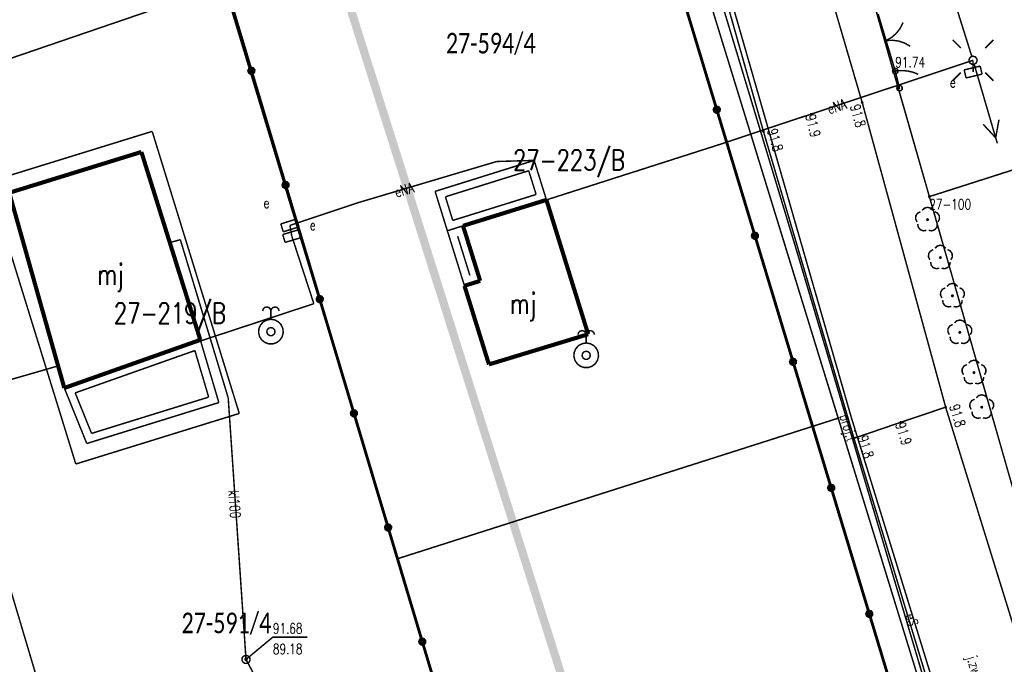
# Model space of a CAD drawing. Header units: metres. Extents: x 7542868 to 7543897, y 5828496 to 5830561.
# Tile 44 of 122: x 7543153 to 7543212, y 5830106 to 5830145. Entities that reach past the tile are written whole.
import ezdxf
from ezdxf.enums import TextEntityAlignment as Align

# ---------------------------------------------------------------- set-up
doc = ezdxf.new("R2010")
doc.units = ezdxf.units.M
doc.header["$MEASUREMENT"] = 0
for name, color, linetype in [('BDOT500_KTJZ_E_T_0', 7, 'Continuous'), ('BDOT500_KTJZ_L_0', 7, 'Continuous'), ('BDOT500_KTOK_L_1', 7, 'Continuous'), ('BDOT500_KTOK_L_3', 7, 'Continuous'), ('BDOT500_KTOK_L_4', 7, 'Continuous'), ('BDOT500_OBOP_T_1', 7, 'Continuous'), ('BDOT500_RTPW_T_0', 7, 'Continuous'), ('BDOT500_RTPW_T_1', 7, 'Continuous'), ('BUDYNKI_EGBB_E_T_0', 7, 'Continuous'), ('BUDYNKI_EGBB_L_0', 7, 'Continuous'), ('BUDYNKI_EGBE_L_0', 7, 'Continuous'), ('BUDYNKI_EGBE_L_1', 7, 'Continuous'), ('GESUT_SUPE_E_T_2', 7, 'Continuous'), ('GESUT_SUPE_E_T_3', 7, 'Continuous'), ('GESUT_SUPE_L_2', 7, 'Continuous'), ('GESUT_SUPE_L_3', 7, 'Continuous'), ('GESUT_SUPK_E_T_1', 7, 'Continuous'), ('GESUT_SUPK_L_1', 7, 'Continuous'), ('GESUT_SUPP_E_T_6', 7, 'Continuous'), ('GESUT_SUPP_L_6', 7, 'Continuous'), ('GESUT_SUSM_T_0', 7, 'Continuous'), ('GESUT_SUSM_T_3', 7, 'Continuous'), ('GESUT_SUTK_T_0', 7, 'Continuous'), ('GESUT_SUUE_E_T_2', 7, 'Continuous'), ('GESUT_SUUE_T_3', 7, 'Continuous'), ('GESUT_SUUK_T_2', 7, 'Continuous'), ('GESUT_SUUK_T_4', 7, 'Continuous'), ('GESUT_SUUW_T_2', 7, 'Continuous'), ('GLOWNA_BAZA_DZIALKI', 7, 'Continuous'), ('GLOWNA_BAZA_NUMERY_PUNKTOW', 7, 'Continuous'), ('GLOWNA_BAZA_PUNKTY', 7, 'Continuous'), ('LINIA_DRZEW', 7, 'Continuous'), ('SZUMIN_511-1_DROGA_POM_UZUPEL__', 7, 'Continuous')]:
    doc.layers.add(name, color=color, linetype=linetype)
doc.layers.add('Numery_dzialek', color=7, linetype='Continuous', lineweight=13)
doc.styles.add('Legend', font='calibri.ttf')
doc.styles.add('STYL_ARIAL', font='simplex', dxfattribs={"width": 0.75, "oblique": 0.1})

msp = doc.modelspace()

# ---------------------------------------------------------------- linework, layer by layer
at = {"layer": 'BDOT500_KTJZ_L_0', "color": 7, "const_width": 0.09}
for points in [[(7543197.79, 5830160.59), (7543203.77, 5830140.17)], [(7543197.77, 5830138.42), (7543192.05, 5830158.6)], [(7543203.77, 5830140.17), (7543208.84, 5830121.68)], [(7543203.27, 5830119.79), (7543197.77, 5830138.42)], [(7543206.11, 5830120.76), (7543208.84, 5830121.68)], [(7543208.84, 5830121.68), (7543217.68, 5830093.18)], [(7543203.27, 5830119.79), (7543206.11, 5830120.76)], [(7543211.77, 5830091.75), (7543203.27, 5830119.79)]]:
    msp.add_lwpolyline(points, dxfattribs=at)
at = {"layer": 'BDOT500_KTOK_L_1', "color": 7, "const_width": 0.09}
for points in [[(7543204.74, 5830145.54), (7543205.0801, 5830144.4085)], [(7543206.2531, 5830145.0222), (7543206.0802, 5830144.6793), (7543205.8449, 5830144.3758), (7543205.556, 5830144.1228), (7543205.224, 5830143.9297)], [(7543205.0081, 5830144.648), (7543205.4399, 5830143.2115)], [(7543205.224, 5830143.9297), (7543205.6074, 5830143.9517), (7543205.9879, 5830143.8999), (7543206.3516, 5830143.7764), (7543206.6849, 5830143.5857)], [(7543205.4399, 5830143.2115), (7543205.78, 5830142.08)], [(7543205.6455, 5830141.976), (7543205.6101, 5830142.0868), (7543205.6543, 5830142.1944), (7543205.7572, 5830142.2485), (7543205.8708, 5830142.2237), (7543205.942, 5830142.1317), (7543205.9373, 5830142.0155), (7543205.859, 5830141.9295), (7543205.7438, 5830141.9139), (7543205.6455, 5830141.976)]]:
    msp.add_lwpolyline(points, dxfattribs=at)
at = {"layer": 'BDOT500_KTOK_L_3', "color": 7, "const_width": 0.09}
for points in [[(7543205.6455, 5830141.976), (7543205.6101, 5830142.0868), (7543205.6543, 5830142.1944), (7543205.7572, 5830142.2485), (7543205.8708, 5830142.2237), (7543205.942, 5830142.1317), (7543205.9373, 5830142.0155), (7543205.859, 5830141.9295), (7543205.7438, 5830141.9139), (7543205.6455, 5830141.976)], [(7543205.78, 5830142.08), (7543205.8805, 5830142.0904)], [(7543205.78, 5830142.08), (7543205.91, 5830141.56)], [(7543205.8805, 5830142.0904), (7543205.981, 5830142.1008)], [(7543205.981, 5830142.1008), (7543206.0717, 5830142.1087)], [(7543206.0717, 5830142.1087), (7543206.1757, 5830142.1053)], [(7543206.1757, 5830142.1053), (7543206.2682, 5830142.1063)], [(7543206.2682, 5830142.1063), (7543206.3624, 5830142.1004)], [(7543206.3624, 5830142.1004), (7543206.4584, 5830142.0875)], [(7543206.4584, 5830142.0875), (7543206.5527, 5830142.0816)], [(7543206.5527, 5830142.0816), (7543206.6407, 5830142.0594)], [(7543206.6407, 5830142.0594), (7543206.7384, 5830142.0397)], [(7543206.7384, 5830142.0397), (7543206.8167, 5830142.015)], [(7543206.8167, 5830142.015), (7543206.9047, 5830141.9928)], [(7543206.9047, 5830141.9928), (7543206.9848, 5830141.9613)], [(7543206.9848, 5830141.9613), (7543207.0648, 5830141.9297)], [(7543207.0648, 5830141.9297), (7543207.1466, 5830141.8912)], [(7543207.1466, 5830141.8912), (7543207.1712, 5830141.8753)], [(7543205.9055, 5830140.936), (7543205.8701, 5830141.0468), (7543205.9143, 5830141.1544), (7543206.0172, 5830141.2085), (7543206.1308, 5830141.1837), (7543206.202, 5830141.0917), (7543206.1973, 5830140.9755), (7543206.119, 5830140.8895), (7543206.0038, 5830140.8739), (7543205.9055, 5830140.936)], [(7543205.91, 5830141.56), (7543206.04, 5830141.04)]]:
    msp.add_lwpolyline(points, dxfattribs=at)
at = {"layer": 'BDOT500_KTOK_L_4', "color": 7, "const_width": 0.175}
for points in [[(7543164.5916, 5830149.0235), (7543166.6677, 5830142.0945)], [(7543194.9367, 5830139.7383), (7543192.62, 5830147.39)], [(7543166.5332, 5830141.9905), (7543166.4978, 5830142.1013), (7543166.5419, 5830142.2089), (7543166.6449, 5830142.2629), (7543166.7585, 5830142.2382), (7543166.8296, 5830142.1461), (7543166.825, 5830142.03), (7543166.7467, 5830141.9439), (7543166.6315, 5830141.9284), (7543166.5332, 5830141.9905)], [(7543166.6677, 5830142.0945), (7543168.7438, 5830135.1654)], [(7543194.8022, 5830139.6344), (7543194.7668, 5830139.7452), (7543194.8109, 5830139.8527), (7543194.9139, 5830139.9068), (7543195.0275, 5830139.882), (7543195.0986, 5830139.79), (7543195.094, 5830139.6738), (7543195.0157, 5830139.5878), (7543194.9005, 5830139.5722), (7543194.8022, 5830139.6344)], [(7543197.2533, 5830132.0867), (7543194.9367, 5830139.7383)], [(7543168.6093, 5830135.0614), (7543168.5739, 5830135.1722), (7543168.618, 5830135.2798), (7543168.721, 5830135.3338), (7543168.8346, 5830135.3091), (7543168.9057, 5830135.2171), (7543168.901, 5830135.1009), (7543168.8228, 5830135.0149), (7543168.7075, 5830134.9993), (7543168.6093, 5830135.0614)], [(7543168.7438, 5830135.1654), (7543170.8198, 5830128.2363)], [(7543197.1188, 5830131.9827), (7543197.0835, 5830132.0935), (7543197.1276, 5830132.2011), (7543197.2306, 5830132.2551), (7543197.3442, 5830132.2304), (7543197.4153, 5830132.1384), (7543197.4106, 5830132.0222), (7543197.3324, 5830131.9362), (7543197.2171, 5830131.9206), (7543197.1188, 5830131.9827)], [(7543199.57, 5830124.435), (7543197.2533, 5830132.0867)], [(7543170.6853, 5830128.1323), (7543170.65, 5830128.2431), (7543170.6941, 5830128.3507), (7543170.7971, 5830128.4048), (7543170.9107, 5830128.38), (7543170.9818, 5830128.288), (7543170.9771, 5830128.1718), (7543170.8989, 5830128.0858), (7543170.7836, 5830128.0702), (7543170.6853, 5830128.1323)], [(7543170.8198, 5830128.2363), (7543172.8959, 5830121.3072)], [(7543199.4355, 5830124.331), (7543199.4001, 5830124.4418), (7543199.4443, 5830124.5494), (7543199.5472, 5830124.6035), (7543199.6608, 5830124.5787), (7543199.732, 5830124.4867), (7543199.7273, 5830124.3705), (7543199.649, 5830124.2845), (7543199.5338, 5830124.2689), (7543199.4355, 5830124.331)], [(7543201.8867, 5830116.7833), (7543199.57, 5830124.435)], [(7543172.7614, 5830121.2032), (7543172.726, 5830121.314), (7543172.7702, 5830121.4216), (7543172.8731, 5830121.4757), (7543172.9868, 5830121.4509), (7543173.0579, 5830121.3589), (7543173.0532, 5830121.2427), (7543172.9749, 5830121.1567), (7543172.8597, 5830121.1411), (7543172.7614, 5830121.2032)], [(7543172.8959, 5830121.3072), (7543174.972, 5830114.3781)], [(7543201.7522, 5830116.6794), (7543201.7168, 5830116.7902), (7543201.7609, 5830116.8977), (7543201.8639, 5830116.9518), (7543201.9775, 5830116.927), (7543202.0486, 5830116.835), (7543202.044, 5830116.7188), (7543201.9657, 5830116.6328), (7543201.8505, 5830116.6172), (7543201.7522, 5830116.6794)], [(7543204.2033, 5830109.1317), (7543201.8867, 5830116.7833)], [(7543174.8375, 5830114.2742), (7543174.8021, 5830114.3849), (7543174.8463, 5830114.4925), (7543174.9492, 5830114.5466), (7543175.0628, 5830114.5218), (7543175.1339, 5830114.4298), (7543175.1293, 5830114.3136), (7543175.051, 5830114.2276), (7543174.9358, 5830114.212), (7543174.8375, 5830114.2742)], [(7543174.972, 5830114.3781), (7543177.0481, 5830107.449)], [(7543204.0688, 5830109.0277), (7543204.0335, 5830109.1385), (7543204.0776, 5830109.2461), (7543204.1806, 5830109.3001), (7543204.2942, 5830109.2754), (7543204.3653, 5830109.1834), (7543204.3606, 5830109.0672), (7543204.2824, 5830108.9812), (7543204.1671, 5830108.9656), (7543204.0688, 5830109.0277)], [(7543206.52, 5830101.48), (7543204.2033, 5830109.1317)], [(7543176.9136, 5830107.3451), (7543176.8782, 5830107.4558), (7543176.9223, 5830107.5634), (7543177.0253, 5830107.6175), (7543177.1389, 5830107.5927), (7543177.21, 5830107.5007), (7543177.2054, 5830107.3845), (7543177.1271, 5830107.2985), (7543177.0119, 5830107.2829), (7543176.9136, 5830107.3451)], [(7543177.0481, 5830107.449), (7543179.1241, 5830100.5199)]]:
    msp.add_lwpolyline(points, dxfattribs=at)
at = {"layer": 'BDOT500_OBOP_T_1', "color": 3, "const_width": 0.09}
for points in [[(7543207.1041, 5830132.9256), (7543207.0164, 5830133.0984), (7543207.0267, 5830133.2918), (7543207.1321, 5830133.4543), (7543207.3045, 5830133.5425)], [(7543207.4157, 5830133.6233), (7543207.5529, 5830133.76), (7543207.74, 5830133.8101), (7543207.9271, 5830133.76), (7543208.0643, 5830133.6233)], [(7543208.1756, 5830133.5425), (7543208.3479, 5830133.4543), (7543208.4533, 5830133.2918), (7543208.4636, 5830133.0984), (7543208.376, 5830132.9256)], [(7543207.74, 5830133.105), (7543207.7718, 5830133.0918), (7543207.785, 5830133.06), (7543207.7718, 5830133.0282), (7543207.74, 5830133.015), (7543207.7082, 5830133.0282), (7543207.695, 5830133.06), (7543207.7082, 5830133.0918), (7543207.74, 5830133.105)], [(7543207.6713, 5830132.4136), (7543207.4799, 5830132.3837), (7543207.2992, 5830132.4532), (7543207.1772, 5830132.6036), (7543207.1466, 5830132.7948)], [(7543208.3335, 5830132.7948), (7543208.3028, 5830132.6036), (7543208.1808, 5830132.4532), (7543208.0001, 5830132.3837), (7543207.8088, 5830132.4136)], [(7543207.884, 5830130.6256), (7543207.7964, 5830130.7984), (7543207.8067, 5830130.9918), (7543207.9121, 5830131.1543), (7543208.0844, 5830131.2425)], [(7543208.1957, 5830131.3233), (7543208.3329, 5830131.46), (7543208.52, 5830131.5101), (7543208.7071, 5830131.46), (7543208.8443, 5830131.3233)], [(7543208.9555, 5830131.2425), (7543209.1279, 5830131.1543), (7543209.2333, 5830130.9918), (7543209.2436, 5830130.7984), (7543209.1559, 5830130.6256)], [(7543208.4512, 5830130.1136), (7543208.2599, 5830130.0837), (7543208.0792, 5830130.1532), (7543207.9572, 5830130.3036), (7543207.9265, 5830130.4948)], [(7543208.52, 5830130.805), (7543208.5518, 5830130.7918), (7543208.565, 5830130.76), (7543208.5518, 5830130.7282), (7543208.52, 5830130.715), (7543208.4882, 5830130.7282), (7543208.475, 5830130.76), (7543208.4882, 5830130.7918), (7543208.52, 5830130.805)], [(7543209.1134, 5830130.4948), (7543209.0828, 5830130.3036), (7543208.9608, 5830130.1532), (7543208.7801, 5830130.0837), (7543208.5887, 5830130.1136)], [(7543208.6141, 5830128.3057), (7543208.5264, 5830128.4784), (7543208.5367, 5830128.6718), (7543208.6421, 5830128.8343), (7543208.8145, 5830128.9225)], [(7543208.9257, 5830129.0034), (7543209.0629, 5830129.14), (7543209.25, 5830129.1901), (7543209.4371, 5830129.14), (7543209.5743, 5830129.0034)], [(7543209.6856, 5830128.9225), (7543209.8579, 5830128.8343), (7543209.9633, 5830128.6718), (7543209.9736, 5830128.4784), (7543209.886, 5830128.3057)], [(7543209.1813, 5830127.7937), (7543208.9899, 5830127.7637), (7543208.8092, 5830127.8332), (7543208.6872, 5830127.9836), (7543208.6566, 5830128.1749)], [(7543209.25, 5830128.485), (7543209.2818, 5830128.4718), (7543209.295, 5830128.44), (7543209.2818, 5830128.4082), (7543209.25, 5830128.395), (7543209.2182, 5830128.4082), (7543209.205, 5830128.44), (7543209.2182, 5830128.4718), (7543209.25, 5830128.485)], [(7543209.8435, 5830128.1749), (7543209.8128, 5830127.9836), (7543209.6908, 5830127.8332), (7543209.5101, 5830127.7637), (7543209.3188, 5830127.7937)], [(7543209.3757, 5830126.7833), (7543209.5129, 5830126.92), (7543209.7, 5830126.9701), (7543209.8871, 5830126.92), (7543210.0243, 5830126.7833)], [(7543209.0641, 5830126.0856), (7543208.9764, 5830126.2584), (7543208.9867, 5830126.4518), (7543209.0921, 5830126.6143), (7543209.2645, 5830126.7025)], [(7543209.7, 5830126.265), (7543209.7318, 5830126.2518), (7543209.745, 5830126.22), (7543209.7318, 5830126.1882), (7543209.7, 5830126.175), (7543209.6682, 5830126.1882), (7543209.655, 5830126.22), (7543209.6682, 5830126.2518), (7543209.7, 5830126.265)], [(7543210.1356, 5830126.7025), (7543210.3079, 5830126.6143), (7543210.4133, 5830126.4518), (7543210.4236, 5830126.2584), (7543210.336, 5830126.0856)], [(7543209.6313, 5830125.5736), (7543209.4399, 5830125.5437), (7543209.2592, 5830125.6132), (7543209.1372, 5830125.7636), (7543209.1066, 5830125.9548)], [(7543210.2935, 5830125.9548), (7543210.2628, 5830125.7636), (7543210.1408, 5830125.6132), (7543209.9601, 5830125.5437), (7543209.7688, 5830125.5736)], [(7543210.2357, 5830124.3434), (7543210.3729, 5830124.48), (7543210.56, 5830124.5301), (7543210.7471, 5830124.48), (7543210.8843, 5830124.3434)], [(7543209.924, 5830123.6457), (7543209.8364, 5830123.8184), (7543209.8467, 5830124.0118), (7543209.9521, 5830124.1743), (7543210.1244, 5830124.2625)], [(7543210.9955, 5830124.2625), (7543211.1679, 5830124.1743), (7543211.2733, 5830124.0118), (7543211.2836, 5830123.8184), (7543211.1959, 5830123.6457)], [(7543210.4912, 5830123.1337), (7543210.2999, 5830123.1037), (7543210.1192, 5830123.1732), (7543209.9972, 5830123.3236), (7543209.9665, 5830123.5149)], [(7543210.56, 5830123.825), (7543210.5918, 5830123.8118), (7543210.605, 5830123.78), (7543210.5918, 5830123.7482), (7543210.56, 5830123.735), (7543210.5282, 5830123.7482), (7543210.515, 5830123.78), (7543210.5282, 5830123.8118), (7543210.56, 5830123.825)], [(7543211.1534, 5830123.5149), (7543211.1228, 5830123.3236), (7543211.0008, 5830123.1732), (7543210.8201, 5830123.1037), (7543210.6287, 5830123.1337)], [(7543210.3941, 5830121.5456), (7543210.3064, 5830121.7184), (7543210.3167, 5830121.9118), (7543210.4221, 5830122.0743), (7543210.5945, 5830122.1625)], [(7543210.7057, 5830122.2433), (7543210.8429, 5830122.38), (7543211.03, 5830122.4301), (7543211.2171, 5830122.38), (7543211.3543, 5830122.2433)], [(7543211.4656, 5830122.1625), (7543211.6379, 5830122.0743), (7543211.7433, 5830121.9118), (7543211.7536, 5830121.7184), (7543211.666, 5830121.5456)], [(7543211.03, 5830121.725), (7543211.0618, 5830121.7118), (7543211.075, 5830121.68), (7543211.0618, 5830121.6482), (7543211.03, 5830121.635), (7543210.9982, 5830121.6482), (7543210.985, 5830121.68), (7543210.9982, 5830121.7118), (7543211.03, 5830121.725)], [(7543210.9613, 5830121.0336), (7543210.7699, 5830121.0037), (7543210.5892, 5830121.0732), (7543210.4672, 5830121.2236), (7543210.4366, 5830121.4148)], [(7543211.6235, 5830121.4148), (7543211.5928, 5830121.2236), (7543211.4708, 5830121.0732), (7543211.2901, 5830121.0037), (7543211.0988, 5830121.0336)]]:
    msp.add_lwpolyline(points, dxfattribs=at)
at = {"layer": 'BDOT500_RTPW_T_0', "color": 7, "const_width": 0.075}
for points in [[(7543203.77, 5830140.215), (7543203.8018, 5830140.2018), (7543203.815, 5830140.17), (7543203.8018, 5830140.1382), (7543203.77, 5830140.125), (7543203.7382, 5830140.1382), (7543203.725, 5830140.17), (7543203.7382, 5830140.2018), (7543203.77, 5830140.215)], [(7543200.66, 5830139.505), (7543200.6918, 5830139.4918), (7543200.705, 5830139.46), (7543200.6918, 5830139.4282), (7543200.66, 5830139.415), (7543200.6282, 5830139.4282), (7543200.615, 5830139.46), (7543200.6282, 5830139.4918), (7543200.66, 5830139.505)], [(7543197.77, 5830138.465), (7543197.8018, 5830138.4518), (7543197.815, 5830138.42), (7543197.8018, 5830138.3882), (7543197.77, 5830138.375), (7543197.7382, 5830138.3882), (7543197.725, 5830138.42), (7543197.7382, 5830138.4518), (7543197.77, 5830138.465)], [(7543208.84, 5830121.725), (7543208.8718, 5830121.7118), (7543208.885, 5830121.68), (7543208.8718, 5830121.6482), (7543208.84, 5830121.635), (7543208.8082, 5830121.6482), (7543208.795, 5830121.68), (7543208.8082, 5830121.7118), (7543208.84, 5830121.725)], [(7543206.11, 5830120.805), (7543206.1418, 5830120.7918), (7543206.155, 5830120.76), (7543206.1418, 5830120.7282), (7543206.11, 5830120.715), (7543206.0782, 5830120.7282), (7543206.065, 5830120.76), (7543206.0782, 5830120.7918), (7543206.11, 5830120.805)], [(7543203.27, 5830119.835), (7543203.3018, 5830119.8218), (7543203.315, 5830119.79), (7543203.3018, 5830119.7582), (7543203.27, 5830119.745), (7543203.2382, 5830119.7582), (7543203.225, 5830119.79), (7543203.2382, 5830119.8218), (7543203.27, 5830119.835)]]:
    msp.add_lwpolyline(points, dxfattribs=at)
at = {"layer": 'BDOT500_RTPW_T_1', "color": 7, "const_width": 0.075}
msp.add_lwpolyline([(7543205.78, 5830142.125), (7543205.8118, 5830142.1118), (7543205.825, 5830142.08), (7543205.8118, 5830142.0482), (7543205.78, 5830142.035), (7543205.7482, 5830142.0482), (7543205.735, 5830142.08), (7543205.7482, 5830142.1118), (7543205.78, 5830142.125)], dxfattribs=at)
at = {"layer": 'BUDYNKI_EGBB_L_0', "color": 34, "const_width": 0.25}
for points in [[(7543151.9595, 5830134.6934), (7543159.9835, 5830137.1697)], [(7543159.9835, 5830137.1697), (7543163.5634, 5830125.7629)], [(7543155.3025, 5830122.8449), (7543151.9595, 5830134.6934)], [(7543179.523, 5830132.687), (7543184.5875, 5830134.2606)], [(7543184.5875, 5830134.2606), (7543187.1247, 5830126.107)], [(7543180.564, 5830129.345), (7543179.523, 5830132.687)], [(7543179.609, 5830129.048), (7543180.564, 5830129.345)], [(7543181.0965, 5830124.2748), (7543179.609, 5830129.048)], [(7543163.5634, 5830125.7629), (7543155.3025, 5830122.8449)], [(7543187.1247, 5830126.107), (7543181.0965, 5830124.2748)]]:
    msp.add_lwpolyline(points, dxfattribs=at)
at = {"layer": 'BUDYNKI_EGBE_L_0', "color": 7, "const_width": 0.09}
for points in [[(7543178.5696, 5830132.3884), (7543179.523, 5830132.687)], [(7543179.609, 5830129.048), (7543178.5696, 5830132.3884)], [(7543179.523, 5830132.687), (7543180.564, 5830129.345)], [(7543179.1953, 5830132.0604), (7543179.1946, 5830132.0602)], [(7543179.1946, 5830132.0602), (7543179.9379, 5830129.6739)], [(7543179.9379, 5830129.6739), (7543179.1953, 5830132.0604)], [(7543180.564, 5830129.345), (7543179.609, 5830129.048)], [(7543179.9379, 5830129.6739), (7543179.9379, 5830129.6739)], [(7543155.3025, 5830122.8449), (7543163.5634, 5830125.7629)], [(7543163.5634, 5830125.7629), (7543164.6901, 5830121.9601)], [(7543155.9621, 5830122.5476), (7543163.2336, 5830125.1161)], [(7543163.2336, 5830125.1161), (7543164.0704, 5830122.2916)], [(7543156.6662, 5830119.4739), (7543155.3025, 5830122.8449)], [(7543156.9573, 5830120.0875), (7543155.9621, 5830122.5476)], [(7543164.0704, 5830122.2916), (7543156.9573, 5830120.0875)], [(7543164.6901, 5830121.9601), (7543156.6662, 5830119.4739)]]:
    msp.add_lwpolyline(points, dxfattribs=at)
at = {"layer": 'BUDYNKI_EGBE_L_1', "color": 7, "const_width": 0.09}
for points in [[(7543183.8415, 5830136.658), (7543177.8256, 5830134.7772)], [(7543184.5875, 5830134.2606), (7543183.8415, 5830136.658)], [(7543178.4515, 5830134.449), (7543183.5128, 5830136.0314)], [(7543183.5128, 5830136.0314), (7543183.9615, 5830134.5895)], [(7543177.8256, 5830134.7772), (7543178.5696, 5830132.3884)], [(7543178.8984, 5830133.0143), (7543178.4515, 5830134.449)], [(7543178.5696, 5830132.3884), (7543184.5875, 5830134.2606)], [(7543183.9615, 5830134.5895), (7543178.8984, 5830133.0143)]]:
    msp.add_lwpolyline(points, dxfattribs=at)
at = {"layer": 'GESUT_SUPE_L_2', "color": 1, "const_width": 0.09}
for points in [[(7543195.63, 5830147.02), (7543203.11, 5830121.05)], [(7543203.11, 5830121.05), (7543212.66, 5830090.15)]]:
    msp.add_lwpolyline(points, dxfattribs=at)
at = {"layer": 'GESUT_SUPE_L_3', "color": 1, "const_width": 0.09}
for points in [[(7543208.9279, 5830147.7407), (7543210.4275, 5830142.9709)], [(7543195.0758, 5830137.6141), (7543210.5025, 5830142.7324)], [(7543210.5074, 5830142.0223), (7543210.5025, 5830142.7324)], [(7543210.5727, 5830142.4924), (7543211.977, 5830137.6937)], [(7543211.118, 5830138.8489), (7543211.8787, 5830138.0296)], [(7543212.0777, 5830139.1298), (7543211.8787, 5830138.0296)], [(7543184.5875, 5830134.2606), (7543195.0758, 5830137.6141)], [(7543173.2168, 5830134.1114), (7543181.5608, 5830136.5899)], [(7543181.5608, 5830136.5899), (7543183.8415, 5830136.658)], [(7543169.0059, 5830132.7118), (7543173.2168, 5830134.1114)], [(7543169.1204, 5830132.0625), (7543169.0059, 5830132.7118)], [(7543169.1204, 5830132.0625), (7543170.4592, 5830127.9612)], [(7543170.4592, 5830127.9612), (7543163.4624, 5830125.6619)]]:
    msp.add_lwpolyline(points, dxfattribs=at)
at = {"layer": 'GESUT_SUPK_L_1', "color": 34, "const_width": 0.09}
for points in [[(7543162.3509, 5830131.8453), (7543161.6209, 5830131.6452)], [(7543162.3509, 5830131.8453), (7543161.6209, 5830131.6452)], [(7543165.2582, 5830122.2441), (7543162.3509, 5830131.8453)], [(7543165.2582, 5830122.2441), (7543162.3509, 5830131.8453)], [(7543166.3389, 5830106.3693), (7543165.2582, 5830122.2441)], [(7543166.3389, 5830106.3693), (7543165.2582, 5830122.2441)], [(7543167.0888, 5830104.9643), (7543166.3389, 5830106.3693)], [(7543167.0888, 5830104.9643), (7543166.3389, 5830106.3693)]]:
    msp.add_lwpolyline(points, dxfattribs=at)
at = {"layer": 'GESUT_SUPP_L_6', "color": 30, "const_width": 0.09}
for points in [[(7543188.8572, 5830167.3225), (7543199.8157, 5830131.0862)], [(7543199.8157, 5830131.0862), (7543215.6964, 5830077.6203)], [(7543147.6692, 5830122.0899), (7543154.8926, 5830124.1752)]]:
    msp.add_lwpolyline(points, dxfattribs=at)
at = {"layer": 'GESUT_SUSM_T_0', "color": 7, "const_width": 0.09}
for points in [[(7543209.76, 5830143.4749), (7543209.265, 5830143.9698)], [(7543211.245, 5830143.4749), (7543211.7399, 5830143.9698)], [(7543209.76, 5830141.9899), (7543209.265, 5830141.4949)], [(7543211.245, 5830141.9899), (7543211.7399, 5830141.4949)]]:
    msp.add_lwpolyline(points, dxfattribs=at)
at = {"layer": 'GESUT_SUSM_T_3', "color": 7, "const_width": 0.09}
msp.add_lwpolyline([(7543210.5025, 5830142.9824), (7543210.6376, 5830142.9427), (7543210.7299, 5830142.8362), (7543210.7499, 5830142.6968), (7543210.6914, 5830142.5687), (7543210.5729, 5830142.4925), (7543210.432, 5830142.4925), (7543210.3135, 5830142.5687), (7543210.255, 5830142.6968), (7543210.2751, 5830142.8362), (7543210.3673, 5830142.9427), (7543210.5025, 5830142.9824)], dxfattribs=at)
at = {"layer": 'GESUT_SUTK_T_0', "color": 34, "const_width": 0.09}
for points in [[(7543166.3389, 5830106.3693), (7543167.9672, 5830107.721)], [(7543167.9672, 5830107.721), (7543170.0572, 5830107.721)], [(7543166.3389, 5830106.4318), (7543166.3831, 5830106.4135), (7543166.4014, 5830106.3693), (7543166.3831, 5830106.3251), (7543166.3389, 5830106.3068), (7543166.2947, 5830106.3251), (7543166.2764, 5830106.3693), (7543166.2947, 5830106.4135), (7543166.3389, 5830106.4318)]]:
    msp.add_lwpolyline(points, dxfattribs=at)
at = {"layer": 'GESUT_SUUE_T_3', "color": 7, "const_width": 0.09}
for points in [[(7543210.9359, 5830142.3813), (7543209.9631, 5830142.1497)], [(7543211.0517, 5830141.8949), (7543210.9359, 5830142.3813)], [(7543209.9631, 5830142.1497), (7543210.0789, 5830141.6633)], [(7543210.0789, 5830141.6633), (7543211.0517, 5830141.8949)], [(7543169.409, 5830133.0992), (7543168.4542, 5830132.8019)], [(7543169.5576, 5830132.6218), (7543169.409, 5830133.0992)], [(7543168.4542, 5830132.8019), (7543168.6028, 5830132.3245)], [(7543169.5286, 5830132.4445), (7543168.5699, 5830132.1598)], [(7543168.6028, 5830132.3245), (7543169.5576, 5830132.6218)], [(7543169.6709, 5830131.9652), (7543169.5286, 5830132.4445)], [(7543168.5699, 5830132.1598), (7543168.7123, 5830131.6805)], [(7543168.7123, 5830131.6805), (7543169.6709, 5830131.9652)]]:
    msp.add_lwpolyline(points, dxfattribs=at)
at = {"layer": 'GESUT_SUUK_T_2', "color": 34, "const_width": 0.09}
msp.add_lwpolyline([(7543166.3389, 5830106.6193), (7543166.4741, 5830106.5796), (7543166.5663, 5830106.4731), (7543166.5864, 5830106.3337), (7543166.5279, 5830106.2056), (7543166.4094, 5830106.1294), (7543166.2685, 5830106.1294), (7543166.15, 5830106.2056), (7543166.0915, 5830106.3337), (7543166.1115, 5830106.4731), (7543166.2038, 5830106.5796), (7543166.3389, 5830106.6193)], dxfattribs=at)
at = {"layer": 'GESUT_SUUK_T_4', "color": 7, "const_width": 0.09}
msp.add_lwpolyline([(7543166.3389, 5830106.6193), (7543166.4741, 5830106.5796), (7543166.5663, 5830106.4731), (7543166.5864, 5830106.3337), (7543166.5279, 5830106.2056), (7543166.4094, 5830106.1294), (7543166.2685, 5830106.1294), (7543166.15, 5830106.2056), (7543166.0915, 5830106.3337), (7543166.1115, 5830106.4731), (7543166.2038, 5830106.5796), (7543166.3389, 5830106.6193)], dxfattribs=at)
at = {"layer": 'GESUT_SUUW_T_2', "color": 7, "const_width": 0.09}
for points in [[(7543167.3506, 5830127.5128), (7543167.3841, 5830127.6378), (7543167.4756, 5830127.7293), (7543167.6006, 5830127.7628), (7543167.7256, 5830127.7293), (7543167.8171, 5830127.6378), (7543167.8506, 5830127.5128)], [(7543167.8506, 5830127.5128), (7543167.8841, 5830127.6378), (7543167.9756, 5830127.7293), (7543168.1006, 5830127.7628), (7543168.2256, 5830127.7293), (7543168.3171, 5830127.6378), (7543168.3506, 5830127.5128)], [(7543167.8506, 5830127.0128), (7543167.8506, 5830127.5128)], [(7543167.8506, 5830127.0128), (7543168.0941, 5830126.9722), (7543168.3113, 5830126.8547), (7543168.4785, 5830126.673), (7543168.5777, 5830126.4469), (7543168.5981, 5830126.2009), (7543168.5375, 5830125.9615), (7543168.4024, 5830125.7548), (7543168.2076, 5830125.6032), (7543167.9741, 5830125.523), (7543167.7272, 5830125.523), (7543167.4937, 5830125.6032), (7543167.2988, 5830125.7548), (7543167.1638, 5830125.9615), (7543167.1032, 5830126.2009), (7543167.1236, 5830126.4469), (7543167.2228, 5830126.673), (7543167.39, 5830126.8547), (7543167.6071, 5830126.9722), (7543167.8506, 5830127.0128)], [(7543167.8506, 5830126.5128), (7543167.9858, 5830126.4731), (7543168.078, 5830126.3667), (7543168.0981, 5830126.2272), (7543168.0396, 5830126.0991), (7543167.9211, 5830126.0229), (7543167.7802, 5830126.0229), (7543167.6617, 5830126.0991), (7543167.6032, 5830126.2272), (7543167.6232, 5830126.3667), (7543167.7155, 5830126.4731), (7543167.8506, 5830126.5128)], [(7543186.5036, 5830126.076), (7543186.5371, 5830126.201), (7543186.6286, 5830126.2925), (7543186.7536, 5830126.326), (7543186.8786, 5830126.2925), (7543186.9701, 5830126.201), (7543187.0036, 5830126.076)], [(7543187.0036, 5830126.076), (7543187.0371, 5830126.201), (7543187.1286, 5830126.2925), (7543187.2536, 5830126.326), (7543187.3786, 5830126.2925), (7543187.4701, 5830126.201), (7543187.5036, 5830126.076)], [(7543187.0036, 5830125.576), (7543187.0036, 5830126.076)], [(7543187.0036, 5830125.576), (7543187.2471, 5830125.5354), (7543187.4642, 5830125.4178), (7543187.6315, 5830125.2362), (7543187.7306, 5830125.0101), (7543187.751, 5830124.7641), (7543187.6904, 5830124.5247), (7543187.5554, 5830124.318), (7543187.3605, 5830124.1664), (7543187.127, 5830124.0862), (7543186.8801, 5830124.0862), (7543186.6466, 5830124.1664), (7543186.4518, 5830124.318), (7543186.3167, 5830124.5247), (7543186.2561, 5830124.7641), (7543186.2765, 5830125.0101), (7543186.3757, 5830125.2362), (7543186.5429, 5830125.4178), (7543186.7601, 5830125.5354), (7543187.0036, 5830125.576)], [(7543187.0036, 5830125.076), (7543187.1387, 5830125.0363), (7543187.231, 5830124.9298), (7543187.251, 5830124.7904), (7543187.1925, 5830124.6623), (7543187.074, 5830124.5861), (7543186.9331, 5830124.5861), (7543186.8146, 5830124.6623), (7543186.7561, 5830124.7904), (7543186.7762, 5830124.9298), (7543186.8684, 5830125.0363), (7543187.0036, 5830125.076)]]:
    msp.add_lwpolyline(points, dxfattribs=at)
at = {"layer": 'GLOWNA_BAZA_DZIALKI', "color": 92, "lineweight": 20, "const_width": 0.09}
for points in [[(7543190.84, 5830158.25), (7543208.02, 5830102.49)], [(7543143.32, 5830139.87), (7543165.01, 5830147.28)], [(7543181.23, 5830093.66), (7543165.01, 5830147.28)], [(7543207.85, 5830134.46), (7543204.32, 5830146.75)], [(7543207.85, 5830134.46), (7543238.17, 5830144.14)], [(7543159.95, 5830084.04), (7543143.32, 5830139.87)], [(7543214.7, 5830110.55), (7543207.85, 5830134.46)]]:
    msp.add_lwpolyline(points, dxfattribs=at)
at = {"layer": 'GLOWNA_BAZA_PUNKTY', "color": 7, "const_width": 0.09}
msp.add_lwpolyline([(7543207.85, 5830134.505), (7543207.8818, 5830134.4918), (7543207.895, 5830134.46), (7543207.8818, 5830134.4282), (7543207.85, 5830134.415), (7543207.8182, 5830134.4282), (7543207.805, 5830134.46), (7543207.8182, 5830134.4918), (7543207.85, 5830134.505)], dxfattribs=at)
at = {"layer": 'LINIA_DRZEW', "color": 6}
for p in [(7543205.7758, 5830142.079), (7543206.0365, 5830141.0436), (7543203.7713, 5830140.1706), (7543200.6623, 5830139.4613), (7543197.7653, 5830138.4245), (7543207.7366, 5830133.0631), (7543208.5233, 5830130.7565), (7543209.2464, 5830128.4394), (7543209.696, 5830126.2153), (7543210.5631, 5830123.7826), (7543208.8394, 5830121.6817), (7543211.0346, 5830121.6794), (7543206.1062, 5830120.7592), (7543203.2725, 5830119.7934)]:
    msp.add_point(p, dxfattribs=at)
at = {"layer": 'SZUMIN_511-1_DROGA_POM_UZUPEL__', "color": 3}
for points, const_width in [([(7543244.256, 5829919.764), (7543137.16, 5830258.11)], 0.5), ([(7543165.01, 5830147.28), (7543175.54, 5830112.48)], 0.09), ([(7543159.95, 5830084.04), (7543143.32, 5830139.87)], 0.09), ([(7543160.64, 5830138.42), (7543150.7, 5830135.35)], 0.09), ([(7543165.93, 5830121.3), (7543160.64, 5830138.42)], 0.09), ([(7543150.7, 5830135.35), (7543156, 5830118.23)], 0.09), ([(7543156, 5830118.23), (7543165.93, 5830121.3)], 0.09), ([(7543175.54, 5830112.48), (7543202.31, 5830121.01)], 0.09), ([(7543202.31, 5830121.01), (7543208.02, 5830102.49)], 0.09)]:
    msp.add_lwpolyline(points, dxfattribs=dict(at, const_width=const_width))
at = {"layer": 'SZUMIN_511-1_DROGA_POM_UZUPEL__', "color": 7, "const_width": 0.09}
for points in [[(7543202.31, 5830121.01), (7543190.84, 5830158.25)], [(7543165.01, 5830147.28), (7543175.54, 5830112.48)], [(7543204.33, 5830146.75), (7543214.7, 5830110.55)], [(7543159.95, 5830084.04), (7543143.32, 5830139.87)], [(7543160.64, 5830138.42), (7543150.7, 5830135.35)], [(7543165.93, 5830121.3), (7543160.64, 5830138.42)], [(7543150.7, 5830135.35), (7543156, 5830118.23)], [(7543156, 5830118.23), (7543165.93, 5830121.3)], [(7543175.54, 5830112.48), (7543202.31, 5830121.01)], [(7543202.31, 5830121.01), (7543208.02, 5830102.49)]]:
    msp.add_lwpolyline(points, dxfattribs=at)

# ---------------------------------------------------------------- texts
at = {"layer": 'BDOT500_KTJZ_E_T_0', "color": 7, "style": 'STYL_ARIAL', "width": 0.75}
msp.add_text('j.zw.', height=0.625, rotation=287.1027, dxfattribs=at).set_placement((7543210.6098, 5830105.9292), align=Align.MIDDLE_CENTER)
at = {"layer": 'BDOT500_RTPW_T_0', "color": 7, "style": 'STYL_ARIAL', "width": 0.75}
msp.add_text('91.8', height=0.625, rotation=285.7687, dxfattribs=at).set_placement((7543203.6196, 5830140.1275), align=Align.TOP_LEFT)
for rotation, p in [(284.36, (7543200.6095, 5830139.4471)), (288.4, (7543206.0606, 5830120.7436))]:
    msp.add_text('91.9', height=0.625, rotation=rotation, dxfattribs=at).set_placement(p, align=Align.MIDDLE_LEFT)
for rotation, p in [(286.41, (7543197.8033, 5830138.4298)), (287.17, (7543208.8732, 5830121.6903)), (287.09, (7543203.3032, 5830119.8002))]:
    msp.add_text('91.8', height=0.625, rotation=rotation, dxfattribs=at).set_placement(p, align=Align.BOTTOM_LEFT)
at = {"layer": 'BDOT500_RTPW_T_1', "color": 7, "style": 'STYL_ARIAL', "width": 0.75}
msp.add_text('91.74', height=0.625, dxfattribs=at).set_placement((7543205.78, 5830142.1147), align=Align.BOTTOM_LEFT)
at = {"layer": 'BUDYNKI_EGBB_E_T_0', "color": 7, "style": 'STYL_ARIAL', "width": 0.75}
for p in [(7543158.1011, 5830129.7397), (7543183.164, 5830127.968)]:
    msp.add_text('mj', height=1.25, dxfattribs=at).set_placement(p, align=Align.MIDDLE_CENTER)
at = {"layer": 'GESUT_SUPE_E_T_2', "color": 1, "style": 'STYL_ARIAL', "width": 0.75}
msp.add_text('eS', height=0.625, rotation=285.5025, dxfattribs=at).set_placement((7543206.7932, 5830108.7771), align=Align.MIDDLE_CENTER)
at = {"layer": 'GESUT_SUPE_E_T_3', "color": 1, "style": 'STYL_ARIAL', "width": 0.75}
for rotation, p in [(18.3546, (7543202.2294, 5830139.9327)), (16.5434, (7543175.9452, 5830134.8675))]:
    msp.add_text('eNA', height=0.625, rotation=rotation, dxfattribs=at).set_placement(p, align=Align.MIDDLE_CENTER)
at = {"layer": 'GESUT_SUPK_E_T_1', "color": 34, "style": 'STYL_ARIAL', "width": 0.75}
msp.add_text('kl100', height=0.625, rotation=273.8946, dxfattribs=at).set_placement((7543165.6455, 5830115.7887), align=Align.MIDDLE_CENTER)
at = {"layer": 'GESUT_SUPP_E_T_6', "color": 30, "style": 'STYL_ARIAL', "width": 0.75}
msp.add_text('proj.t', height=0.625, rotation=286.5427, dxfattribs=at).set_placement((7543202.9214, 5830120.4473), align=Align.MIDDLE_CENTER)
at = {"layer": 'GESUT_SUTK_T_0', "color": 34, "style": 'STYL_ARIAL', "width": 0.75}
for s, p in [('91.68', (7543167.9672, 5830108.5647)), ('89.18', (7543167.9672, 5830107.3147))]:
    msp.add_text(s, height=0.625, dxfattribs=at).set_placement(p, align=Align.TOP_LEFT)
at = {"layer": 'GESUT_SUUE_E_T_2', "color": 7, "style": 'STYL_ARIAL', "width": 0.75}
for p in [(7543209.1034, 5830141.7089), (7543167.4069, 5830134.3931), (7543170.208, 5830133.0479)]:
    msp.add_text('e', height=0.625, dxfattribs=at).set_placement(p, align=Align.TOP_LEFT)
at = {"layer": 'GLOWNA_BAZA_NUMERY_PUNKTOW', "color": 7, "style": 'STYL_ARIAL', "width": 0.75}
msp.add_text('27-100', height=0.625, dxfattribs=at).set_placement((7543207.85, 5830134.3037), align=Align.TOP_LEFT)
at = {"layer": 'Numery_dzialek', "color": 92, "linetype": 'Continuous', "style": 'Legend', "width": 0.75}
for s, p in [('27-594/4', (7543178.48, 5830144.3975)), ('27-591/4', (7543162.42, 5830109.2075))]:
    msp.add_text(s, height=1.25, dxfattribs=at).set_placement(p, align=Align.TOP_LEFT)
at = {"layer": 'SZUMIN_511-1_DROGA_POM_UZUPEL__', "color": 7, "style": 'STYL_ARIAL', "width": 0.75}
for s, p in [('27-223/B', (7543182.56, 5830137.3075)), ('27-219/B', (7543158.32, 5830128.0175))]:
    msp.add_text(s, height=1.25, dxfattribs=at).set_placement(p, align=Align.TOP_LEFT)

doc.saveas('drawing.dxf')
